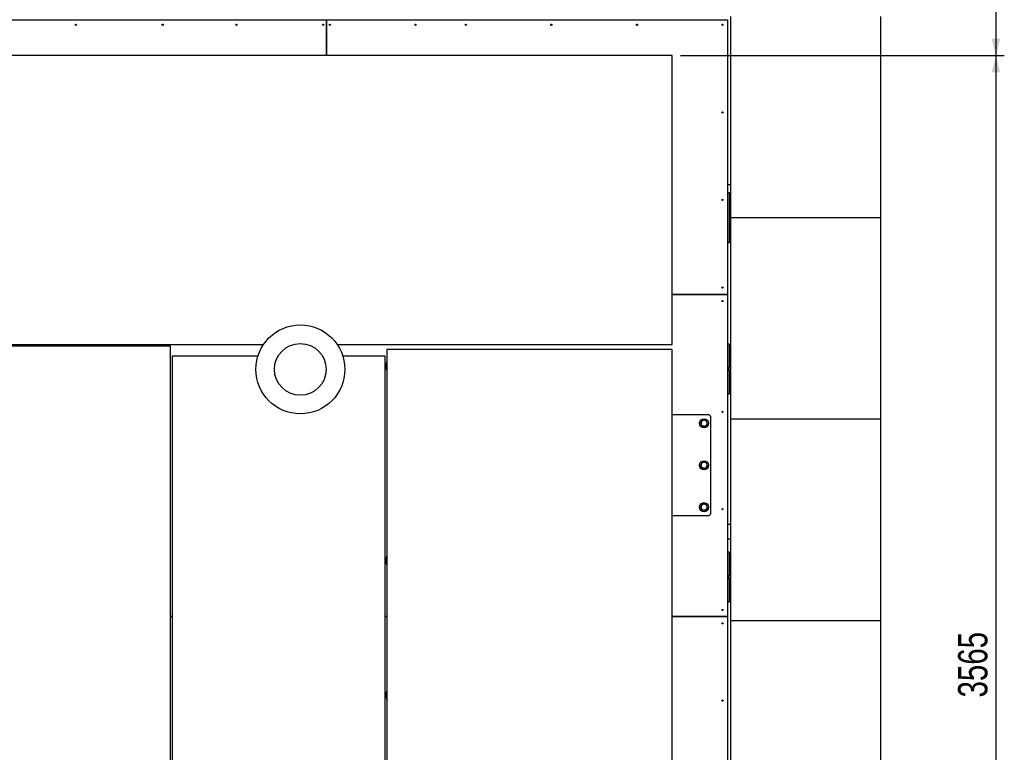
# Model space of a CAD drawing. Header units: millimetres. Extents: x 0 to 841, y 0 to 594.
# Tile 31 of 256: x 71 to 189, y 353 to 440. Entities that reach past the tile are written whole.
import ezdxf

# ---------------------------------------------------------------- set-up
doc = ezdxf.new("R2010")
doc.units = ezdxf.units.MM
doc.layers.add('COTES', color=1, linetype='Continuous')
doc.layers.add('TRAIT-FORT', color=4, linetype='Continuous', lineweight=25)
doc.styles.add('SLDTEXTSTYLE0', font='TXT', dxfattribs={"width": 0.75})
doc.dimstyles.new('SLDDIMSTYLE0', dxfattribs={"dimtxt": 3.5, "dimasz": 2, "dimexe": 0, "dimexo": 0.0625, "dimgap": 0.875, "dimtad": 1, "dimdec": 0, "dimlfac": 25, "dimrnd": 1e-09, "dimzin": 12, "dimdsep": 46, "dimtxsty": 'SLDTEXTSTYLE0', "dimsah": 1, "dimcen": 0.09, "dimadec": 0, "dimazin": 3, "dimtfac": 1, "dimtdec": 0, "dimtofl": 0, "dimtmove": 0, "dimatfit": 3, "dimfxl": 1, "dimfrac": 2, "dimtolj": 1, "dimtzin": 12, "dimarcsym": 0})

# ---------------------------------------------------------------- blocks, each defined once
blk = doc.blocks.new('_D')
at = {"layer": 'COTES', "color": 1, "transparency": 16777216}
for p, q in [((126.97, 488.8), (188.67, 488.8)), ((187.67, 488.8), (187.67, 436.12)), ((150.09, 436.12), (188.67, 436.12))]:
    blk.add_line(p, q, dxfattribs=at)
for points in [[(187.67, 488.8), (187.17, 486.8), (188.17, 486.8)], [(187.67, 436.12), (188.17, 438.12), (187.17, 438.12)]]:
    blk.add_solid(points, dxfattribs=at)
at = {"layer": 'COTES', "color": 1, "transparency": 16777216, "insert": (183.16, 457.29), "char_height": 3.5, "attachment_point": 1, "rotation": 90, "style": 'SLDTEXTSTYLE0'}
blk.add_mtext('1317', dxfattribs=at)
blk = doc.blocks.new('_D_1')
at = {"layer": 'COTES', "color": 1, "transparency": 16777216}
for p, q in [((150.09, 436.12), (188.67, 436.12)), ((187.67, 436.12), (187.67, 293.52)), ((150.09, 293.52), (188.67, 293.52))]:
    blk.add_line(p, q, dxfattribs=at)
for points in [[(187.67, 436.12), (187.17, 434.12), (188.17, 434.12)], [(187.67, 293.52), (188.17, 295.52), (187.17, 295.52)]]:
    blk.add_solid(points, dxfattribs=at)
at = {"layer": 'COTES', "color": 1, "transparency": 16777216, "insert": (183.16, 359.65), "char_height": 3.5, "attachment_point": 1, "rotation": 90, "style": 'SLDTEXTSTYLE0'}
blk.add_mtext('3565', dxfattribs=at)

msp = doc.modelspace()

# ---------------------------------------------------------------- linework, layer by layer
at = {"layer": 'TRAIT-FORT', "color": 4, "linetype": 'Continuous', "lineweight": 25}
for p, q in [((46.171, 440.399), (107.891, 440.399)), ((107.891, 440.399), (155.691, 440.399)), ((107.891, 436.119), (107.891, 440.399)), ((107.891, 440.399), (107.891, 436.119)), ((155.691, 440.399), (155.691, 407.679)), ((156.091, 416.799), (156.091, 440.799)), ((173.971, 416.799), (173.971, 440.799)), ((149.091, 436.119), (69.131, 436.119)), ((149.091, 401.719), (149.091, 436.119)), ((155.691, 420.759), (156.091, 420.759)), ((155.691, 419.799), (155.891, 419.799)), ((155.891, 419.799), (155.891, 413.799)), ((173.971, 416.799), (156.091, 416.799)), ((156.091, 392.799), (156.091, 416.799)), ((173.971, 392.799), (173.971, 416.799)), ((155.891, 413.799), (155.691, 413.799)), ((155.691, 407.679), (149.091, 407.679)), ((149.091, 407.678), (155.691, 407.678)), ((155.691, 407.679), (155.691, 407.678)), ((155.691, 407.678), (155.691, 369.279)), ((89.291, 401.519), (69.091, 401.519)), ((69.131, 401.719), (100.396, 401.719)), ((89.291, 329.519), (89.291, 401.519)), ((109.162, 401.719), (149.091, 401.719)), ((155.691, 401.799), (155.891, 401.799)), ((155.891, 401.799), (155.891, 398.999)), ((99.72, 400.319), (89.491, 400.319)), ((89.491, 400.319), (89.491, 343.491)), ((114.891, 400.319), (109.838, 400.319)), ((114.891, 305.719), (114.891, 400.319)), ((115.091, 401.119), (115.091, 293.519)), ((149.091, 401.119), (115.091, 401.119)), ((149.091, 293.519), (149.091, 401.119)), ((155.691, 398.999), (155.891, 398.999)), ((155.891, 398.599), (155.891, 398.999)), ((155.891, 398.599), (155.691, 398.599)), ((155.891, 398.599), (155.891, 395.799)), ((155.891, 395.799), (155.691, 395.799)), ((153.491, 393.319), (149.091, 393.319)), ((153.691, 393.119), (153.491, 393.319)), ((153.691, 381.519), (153.691, 393.119)), ((173.971, 392.799), (156.091, 392.799)), ((156.091, 368.799), (156.091, 392.799)), ((173.971, 368.799), (173.971, 392.799)), ((153.491, 381.319), (153.691, 381.519)), ((149.091, 381.319), (153.491, 381.319)), ((156.091, 380.239), (155.691, 380.239)), ((155.691, 378.559), (156.091, 378.559)), ((155.691, 376.999), (155.891, 376.999)), ((155.891, 376.999), (155.891, 374.199)), ((155.691, 374.199), (155.891, 374.199)), ((155.891, 373.799), (155.691, 373.799)), ((155.891, 373.799), (155.891, 374.199)), ((155.891, 373.799), (155.891, 370.999)), ((155.891, 370.999), (155.691, 370.999)), ((89.491, 369.279), (89.291, 369.279)), ((89.291, 369.278), (89.491, 369.278)), ((115.091, 369.279), (114.891, 369.279)), ((114.891, 369.278), (115.091, 369.278)), ((155.691, 369.279), (149.091, 369.279)), ((149.091, 369.278), (155.691, 369.278)), ((155.691, 369.279), (155.691, 369.278)), ((155.691, 369.278), (155.691, 330.879)), ((173.971, 368.799), (156.091, 368.799)), ((156.091, 344.799), (156.091, 368.799)), ((173.971, 344.799), (173.971, 368.799))]:
    msp.add_line(p, q, dxfattribs=at)
for centre, radius in [((78.011, 439.799), 0.072), ((88.371, 439.799), 0.072), ((97.171, 439.799), 0.072), ((107.491, 439.799), 0.072), ((108.291, 439.799), 0.072), ((118.491, 439.799), 0.072), ((124.491, 439.799), 0.072), ((134.691, 439.799), 0.072), ((144.891, 439.799), 0.072), ((155.091, 439.799), 0.072), ((155.091, 429.359), 0.072), ((155.091, 418.919), 0.072), ((155.091, 408.479), 0.072), ((155.091, 406.878), 0.072), ((104.779, 398.739), 5.3), ((104.771, 398.739), 3.08), ((155.091, 393.678), 0.072), ((152.891, 392.319), 0.54), ((152.891, 387.319), 0.54), ((152.891, 382.319), 0.54), ((155.091, 382.078), 0.072), ((155.091, 370.078), 0.072), ((155.091, 368.478), 0.072), ((155.091, 359.279), 0.072)]:
    msp.add_circle(centre, radius, dxfattribs=at)
for centre, radius, start, end in [((116.991, 399.119), 2, 161.80871, 198.19129), ((152.891, 392.319), 0.36, 142.52267, 202.52267), ((152.891, 392.319), 0.36, 202.52267, 262.52267), ((152.891, 392.319), 0.36, 82.52267, 142.52267), ((152.891, 392.319), 0.36, 262.52267, 322.52267), ((152.891, 392.319), 0.36, 22.52267, 82.52267), ((152.891, 392.319), 0.36, 322.52267, 22.52267), ((152.891, 387.319), 0.36, 142.52267, 202.52267), ((152.891, 387.319), 0.36, 82.52267, 142.52267), ((152.891, 387.319), 0.36, 22.52267, 82.52267), ((152.891, 387.319), 0.36, 322.52267, 22.52267), ((152.891, 387.319), 0.36, 202.52267, 262.52267), ((152.891, 387.319), 0.36, 262.52267, 322.52267), ((152.891, 382.319), 0.36, 82.52267, 142.52267), ((152.891, 382.319), 0.36, 22.52267, 82.52267), ((152.891, 382.319), 0.36, 142.52267, 202.52267), ((152.891, 382.319), 0.36, 202.52267, 262.52267), ((152.891, 382.319), 0.36, 262.52267, 322.52267), ((152.891, 382.319), 0.36, 322.52267, 22.52267), ((116.991, 375.919), 2, 161.80871, 198.19129), ((116.991, 359.919), 2, 161.80871, 198.19129)]:
    msp.add_arc(centre, radius, start, end, dxfattribs=at)
for points, knots in [([(152.478, 392.373), (152.499, 392.399), (152.54, 392.454), (152.583, 392.509), (152.605, 392.538)], [0, 0, 0, 0, 0.495458, 1, 1, 1, 1]), ([(152.558, 392.181), (152.552, 392.195), (152.525, 392.26), (152.499, 392.323), (152.478, 392.373)], [0, 0, 0, 0, 0.2193778, 1, 1, 1, 1]), ([(152.638, 391.989), (152.633, 392.001), (152.607, 392.063), (152.58, 392.128), (152.558, 392.181)], [0, 0, 0, 0, 0.1950925, 1, 1, 1, 1]), ([(152.605, 392.538), (152.608, 392.542), (152.631, 392.571), (152.673, 392.627), (152.712, 392.677), (152.731, 392.703)], [0, 0, 0, 0, 0.07009, 0.5307844, 1, 1, 1, 1]), ([(152.844, 391.962), (152.839, 391.962), (152.802, 391.967), (152.732, 391.976), (152.669, 391.985), (152.638, 391.989)], [0, 0, 0, 0, 0.07009, 0.5307844, 1, 1, 1, 1]), ([(152.937, 392.676), (152.933, 392.676), (152.896, 392.681), (152.826, 392.69), (152.763, 392.698), (152.731, 392.703)], [0, 0, 0, 0, 0.07009, 0.5307844, 1, 1, 1, 1]), ([(153.05, 391.935), (153.016, 391.939), (152.949, 391.948), (152.879, 391.957), (152.844, 391.962)], [0, 0, 0, 0, 0.495458, 1, 1, 1, 1]), ([(153.143, 392.648), (153.11, 392.653), (153.042, 392.662), (152.973, 392.671), (152.937, 392.676)], [0, 0, 0, 0, 0.495458, 1, 1, 1, 1]), ([(153.05, 391.935), (153.07, 391.961), (153.112, 392.015), (153.155, 392.071), (153.176, 392.1)], [0, 0, 0, 0, 0.495458, 1, 1, 1, 1]), ([(153.223, 392.456), (153.217, 392.471), (153.19, 392.536), (153.164, 392.599), (153.143, 392.648)], [0, 0, 0, 0, 0.2193778, 1, 1, 1, 1]), ([(153.176, 392.1), (153.179, 392.103), (153.202, 392.133), (153.245, 392.189), (153.283, 392.239), (153.303, 392.264)], [0, 0, 0, 0, 0.07009, 0.5307844, 1, 1, 1, 1]), ([(153.303, 392.264), (153.298, 392.277), (153.272, 392.339), (153.245, 392.404), (153.223, 392.456)], [0, 0, 0, 0, 0.1950925, 1, 1, 1, 1]), ([(152.478, 387.373), (152.499, 387.399), (152.54, 387.454), (152.583, 387.509), (152.605, 387.538)], [0, 0, 0, 0, 0.495458, 1, 1, 1, 1]), ([(152.558, 387.181), (152.552, 387.195), (152.525, 387.26), (152.499, 387.323), (152.478, 387.373)], [0, 0, 0, 0, 0.2193778, 1, 1, 1, 1]), ([(152.605, 387.538), (152.608, 387.542), (152.631, 387.571), (152.673, 387.627), (152.712, 387.677), (152.731, 387.703)], [0, 0, 0, 0, 0.07009, 0.5307844, 1, 1, 1, 1]), ([(152.937, 387.676), (152.933, 387.676), (152.896, 387.681), (152.826, 387.69), (152.763, 387.698), (152.731, 387.703)], [0, 0, 0, 0, 0.07009, 0.5307844, 1, 1, 1, 1]), ([(153.143, 387.648), (153.11, 387.653), (153.042, 387.662), (152.973, 387.671), (152.937, 387.676)], [0, 0, 0, 0, 0.495458, 1, 1, 1, 1]), ([(153.223, 387.456), (153.217, 387.471), (153.19, 387.536), (153.164, 387.599), (153.143, 387.648)], [0, 0, 0, 0, 0.2193778, 1, 1, 1, 1]), ([(153.176, 387.1), (153.179, 387.103), (153.202, 387.133), (153.245, 387.189), (153.283, 387.239), (153.303, 387.264)], [0, 0, 0, 0, 0.07009, 0.5307844, 1, 1, 1, 1]), ([(153.303, 387.264), (153.298, 387.277), (153.272, 387.339), (153.245, 387.404), (153.223, 387.456)], [0, 0, 0, 0, 0.1950925, 1, 1, 1, 1]), ([(152.638, 386.989), (152.633, 387.001), (152.607, 387.063), (152.58, 387.128), (152.558, 387.181)], [0, 0, 0, 0, 0.1950925, 1, 1, 1, 1]), ([(152.844, 386.962), (152.839, 386.962), (152.802, 386.967), (152.732, 386.976), (152.669, 386.985), (152.638, 386.989)], [0, 0, 0, 0, 0.07009, 0.5307844, 1, 1, 1, 1]), ([(153.05, 386.935), (153.016, 386.939), (152.949, 386.948), (152.879, 386.957), (152.844, 386.962)], [0, 0, 0, 0, 0.495458, 1, 1, 1, 1]), ([(153.05, 386.935), (153.07, 386.961), (153.112, 387.015), (153.155, 387.071), (153.176, 387.1)], [0, 0, 0, 0, 0.495458, 1, 1, 1, 1]), ([(152.605, 382.538), (152.608, 382.542), (152.631, 382.571), (152.673, 382.627), (152.712, 382.677), (152.731, 382.703)], [0, 0, 0, 0, 0.07009, 0.5307844, 1, 1, 1, 1]), ([(152.937, 382.676), (152.933, 382.676), (152.896, 382.681), (152.826, 382.69), (152.763, 382.698), (152.731, 382.703)], [0, 0, 0, 0, 0.07009, 0.5307844, 1, 1, 1, 1]), ([(153.143, 382.648), (153.11, 382.653), (153.042, 382.662), (152.973, 382.671), (152.937, 382.676)], [0, 0, 0, 0, 0.495458, 1, 1, 1, 1]), ([(153.223, 382.456), (153.217, 382.471), (153.19, 382.536), (153.164, 382.599), (153.143, 382.648)], [0, 0, 0, 0, 0.2193778, 1, 1, 1, 1]), ([(152.478, 382.373), (152.499, 382.399), (152.54, 382.454), (152.583, 382.509), (152.605, 382.538)], [0, 0, 0, 0, 0.495458, 1, 1, 1, 1]), ([(152.558, 382.181), (152.552, 382.195), (152.525, 382.26), (152.499, 382.323), (152.478, 382.373)], [0, 0, 0, 0, 0.2193778, 1, 1, 1, 1]), ([(152.638, 381.989), (152.633, 382.001), (152.607, 382.063), (152.58, 382.128), (152.558, 382.181)], [0, 0, 0, 0, 0.1950925, 1, 1, 1, 1]), ([(152.844, 381.962), (152.839, 381.962), (152.802, 381.967), (152.732, 381.976), (152.669, 381.985), (152.638, 381.989)], [0, 0, 0, 0, 0.07009, 0.5307844, 1, 1, 1, 1]), ([(153.05, 381.935), (153.016, 381.939), (152.949, 381.948), (152.879, 381.957), (152.844, 381.962)], [0, 0, 0, 0, 0.495458, 1, 1, 1, 1]), ([(153.05, 381.935), (153.07, 381.961), (153.112, 382.015), (153.155, 382.071), (153.176, 382.1)], [0, 0, 0, 0, 0.495458, 1, 1, 1, 1]), ([(153.176, 382.1), (153.179, 382.103), (153.202, 382.133), (153.245, 382.189), (153.283, 382.239), (153.303, 382.264)], [0, 0, 0, 0, 0.07009, 0.5307844, 1, 1, 1, 1]), ([(153.303, 382.264), (153.298, 382.277), (153.272, 382.339), (153.245, 382.404), (153.223, 382.456)], [0, 0, 0, 0, 0.1950925, 1, 1, 1, 1])]:
    msp.add_open_spline(points, degree=3, knots=knots, dxfattribs=at)

# ---------------------------------------------------------------- dimensions: what is measured, and where the dimension line sits
at = {"layer": 'COTES', "color": 1}
for base, p1, p2, picture, middle in [((187.672, 436.119), (125.971, 488.799), (149.091, 436.119), '_D', (187.672, 462.459)), ((187.672, 293.519), (149.091, 436.119), (149.091, 293.519), '_D_1', (187.672, 364.819))]:
    dim = msp.add_linear_dim(base=base, p1=p1, p2=p2, angle=90, dimstyle='SLDDIMSTYLE0', dxfattribs=at)
    dim.commit()
    dim.dimension.update_dxf_attribs({"geometry": picture, "text_midpoint": middle, "dimtype": 160})

doc.saveas('drawing.dxf')
